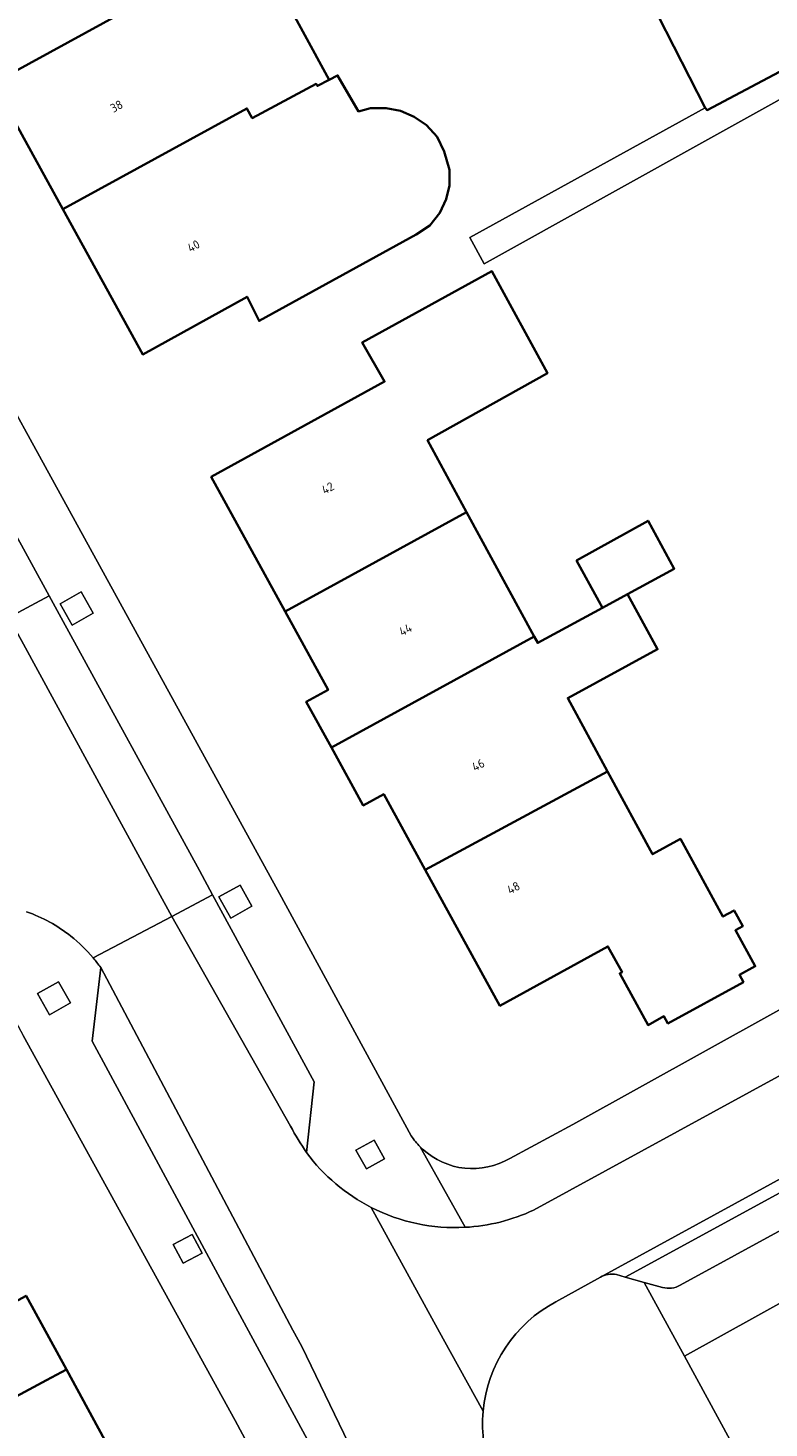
# Model space of a CAD drawing. Header units: metres. Extents: x 154991 to 155595, y 461305 to 461800.
# Tile 18 of 88: x 155071 to 155102, y 461512 to 461570. Entities that reach past the tile are written whole.
import ezdxf
from ezdxf.enums import TextEntityAlignment as Align

# ---------------------------------------------------------------- set-up
doc = ezdxf.new("R2010")
doc.units = ezdxf.units.M
for name, color, linetype, lineweight in [('B-WE-GR-BEPLANTING_CULTUUR_BODEMBEDEKKER-GV', 90, 'Continuous', 18), ('B-WE-GR-GROENVOORZIENING-GV', 80, 'Continuous', 18), ('B-WE-OG-BEBOUWING-GV', 7, 'Continuous', 35), ('B-WE-OG-BEBOUWING-T18', 10, 'Continuous', 18), ('B-WE-OG-TERREIN_ERF-GV', 7, 'Continuous', 18), ('B-WE-VH-VERHARDING_ASFALT-GV', 252, 'Continuous', 18), ('B-WE-VH-VERHARDING_BETONSTRAATSTEEN-GV', 7, 'Continuous', 18), ('B-WE-VH-VERHARDING_STRAATBAKSTEEN-GV', 252, 'Continuous', 18), ('B-WE-VH-VERHARDING_TEGEL-GV', 252, 'Continuous', 18)]:
    doc.layers.add(name, color=color, linetype=linetype, lineweight=lineweight)
doc.styles.add('NLCS-ISO-M200-T18', font='NLCS-ISO.ttf', dxfattribs={"height": 0.36})

msp = doc.modelspace()

# ---------------------------------------------------------------- linework, layer by layer
at = {"layer": 'B-WE-GR-BEPLANTING_CULTUUR_BODEMBEDEKKER-GV', "flags": 128}
msp.add_lwpolyline([(155104.276, 461518.749), (155098.087, 461515.327), (155110.428, 461492.654), (155115.358, 461495.337), (155112.377, 461500.8), (155105.481, 461513.437), (155110.068, 461515.928), (155129.584, 461526.527), (155127.041, 461531.152), (155107.576, 461520.516)], close=True, dxfattribs=at)
at = {"layer": 'B-WE-GR-GROENVOORZIENING-GV', "flags": 128}
for points in [[(155072.795, 461545.52), (155073.666, 461546.011), (155073.175, 461546.883), (155072.304, 461546.392)], [(155079.354, 461533.419), (155080.225, 461533.91), (155079.735, 461534.781), (155078.863, 461534.291)], [(155071.859, 461529.426), (155072.73, 461529.917), (155072.24, 461530.788), (155071.368, 461530.298)], [(155084.52, 461523.835), (155084.95, 461523.061), (155085.703, 461523.481), (155085.273, 461524.253)], [(155078.167, 461519.575), (155077.751, 461520.358), (155076.971, 461519.943), (155077.387, 461519.161)]]:
    msp.add_lwpolyline(points, close=True, dxfattribs=at)
at = {"layer": 'B-WE-OG-BEBOUWING-GV', "flags": 128}
for points in [[(155069.78, 461567.456), (155069.541, 461567.89), (155077.147, 461572.06), (155075.547, 461574.961), (155078.391, 461576.529), (155078.076, 461577.1), (155077.832, 461576.968), (155076.92, 461578.656), (155074.305, 461577.214), (155065.966, 461572.615), (155069.036, 461567.046)], [(155069.78, 461567.456), (155072.407, 461562.692), (155080.017, 461566.855), (155080.238, 461566.455), (155082.873, 461567.863), (155082.927, 461567.782), (155083.414, 461568.033), (155081.317, 461571.89), (155080.744, 461571.578), (155079.743, 461573.42), (155077.147, 461572.06), (155069.541, 461567.89)], [(155101.526, 461573.121), (155099.081, 461571.801), (155096.997, 461570.676), (155098.949, 461566.875), (155099.023, 461566.784), (155103.834, 461569.323), (155101.7, 461573.216)], [(155080.017, 461566.855), (155072.407, 461562.692), (155075.712, 461556.697), (155080.023, 461559.074), (155080.52, 461558.08), (155087.007, 461561.646), (155087.574, 461562.024), (155087.98, 461562.538), (155088.25, 461563.105), (155088.386, 461563.673), (155088.386, 461564.322), (155088.17, 461565.078), (155087.872, 461565.673), (155087.44, 461566.16), (155086.927, 461566.511), (155086.359, 461566.754), (155085.765, 461566.863), (155085.116, 461566.863), (155084.629, 461566.728), (155083.765, 461568.214), (155083.414, 461568.033), (155082.927, 461567.782), (155082.873, 461567.863), (155080.238, 461566.455)], [(155089.091, 461550.186), (155087.481, 461553.148), (155092.431, 461555.914), (155090.135, 461560.131), (155084.783, 461557.186), (155085.706, 461555.569), (155078.541, 461551.637), (155081.593, 461546.075)], [(155081.593, 461546.075), (155083.367, 461542.842), (155082.471, 461542.351), (155083.507, 461540.464), (155091.886, 461545.046), (155089.091, 461550.186)], [(155095.742, 461546.793), (155097.67, 461547.841), (155096.584, 461549.826), (155093.637, 461548.177), (155094.555, 461546.505), (155094.706, 461546.23)], [(155083.507, 461540.464), (155084.821, 461538.068), (155085.669, 461538.533), (155087.38, 461535.416), (155094.913, 461539.477), (155093.267, 461542.505), (155096.977, 461544.521), (155095.742, 461546.793), (155094.706, 461546.23), (155092.032, 461544.777), (155091.886, 461545.046)], [(155087.38, 461535.416), (155090.464, 461529.795), (155094.931, 461532.246), (155095.513, 461531.185), (155095.416, 461531.132), (155096.585, 461529.002), (155097.243, 461529.363), (155097.406, 461529.065), (155100.523, 461530.775), (155100.359, 461531.073), (155101.013, 461531.431), (155100.197, 461532.918), (155100.495, 461533.082), (155100.138, 461533.732), (155099.678, 461533.48), (155097.919, 461536.684), (155096.774, 461536.055), (155094.913, 461539.477)], [(155063.458, 461509.892), (155071.74, 461514.336), (155072.559, 461514.775), (155070.898, 461517.82), (155070.082, 461517.375), (155068.781, 461519.759), (155060.615, 461515.295)], [(155071.74, 461514.336), (155063.458, 461509.892), (155065.3, 461506.391), (155063.437, 461505.382), (155065.922, 461500.76), (155073.626, 461505.056), (155073.556, 461505.187), (155072.31, 461507.534), (155074.73, 461508.855), (155073.513, 461511.085), (155074.329, 461511.53), (155072.559, 461514.775)]]:
    msp.add_lwpolyline(points, close=True, dxfattribs=at)
at = {"layer": 'B-WE-OG-TERREIN_ERF-GV', "flags": 128}
for points in [[(155101.526, 461573.121), (155094.565, 461585.906), (155075.467, 461580.032), (155061.889, 461574.103), (155060.137, 461573.093), (155081.365, 461534.432), (155086.797, 461524.432)], [(155090.883, 461523.496), (155093.478, 461524.898), (155104.498, 461531), (155121.494, 461540.272), (155120.584, 461541.94), (155120.53, 461542.039), (155120.285, 461541.906), (155112.406, 461556.38), (155112.281, 461556.298), (155111.349, 461555.687), (155105.106, 461567.025), (155104.225, 461568.445), (155089.946, 461560.509), (155089.821, 461560.44), (155089.227, 461561.517), (155098.949, 461566.875), (155096.997, 461570.676), (155099.081, 461571.801), (155101.526, 461573.121)], [(155081.317, 461571.89), (155083.414, 461568.033), (155083.765, 461568.214), (155084.629, 461566.728), (155085.116, 461566.863), (155085.765, 461566.863), (155086.359, 461566.754), (155086.927, 461566.511), (155087.44, 461566.16), (155087.872, 461565.673), (155088.17, 461565.078), (155088.386, 461564.322), (155088.386, 461563.673), (155088.25, 461563.105), (155087.98, 461562.538), (155087.574, 461562.024), (155087.007, 461561.646), (155080.52, 461558.08), (155080.023, 461559.074), (155075.712, 461556.697), (155072.407, 461562.692), (155069.78, 461567.456), (155069.036, 461567.046), (155065.966, 461572.615)], [(155070.898, 461517.82), (155072.559, 461514.775), (155074.329, 461511.53), (155073.513, 461511.085), (155074.73, 461508.855), (155072.31, 461507.534), (155073.556, 461505.187), (155081.317, 461509.387), (155080.043, 461511.719), (155079.525, 461512.667), (155070.771, 461528.57)], [(155087.177, 461523.969), (155087.271, 461523.88)]]:
    msp.add_lwpolyline(points, dxfattribs=at)
msp.add_lwpolyline([(155083.507, 461540.464), (155082.471, 461542.351), (155083.367, 461542.842), (155081.593, 461546.075), (155078.541, 461551.637), (155085.706, 461555.569), (155084.783, 461557.186), (155090.135, 461560.131), (155092.431, 461555.914), (155087.481, 461553.148), (155089.091, 461550.186), (155091.886, 461545.046), (155092.032, 461544.777), (155094.706, 461546.23), (155094.555, 461546.505), (155093.637, 461548.177), (155096.584, 461549.826), (155097.67, 461547.841), (155095.742, 461546.793), (155096.977, 461544.521), (155093.267, 461542.505), (155094.913, 461539.477), (155096.774, 461536.055), (155097.919, 461536.684), (155099.678, 461533.48), (155100.138, 461533.732), (155100.495, 461533.082), (155100.197, 461532.918), (155101.013, 461531.431), (155100.359, 461531.073), (155100.523, 461530.775), (155097.406, 461529.065), (155097.243, 461529.363), (155096.585, 461529.002), (155095.416, 461531.132), (155095.513, 461531.185), (155094.931, 461532.246), (155090.464, 461529.795), (155087.38, 461535.416), (155085.669, 461538.533), (155084.821, 461538.068)], close=True, dxfattribs=at)
at = {"layer": 'B-WE-OG-TERREIN_ERF-GV'}
for points in [[(155086.797, 461524.432, 0.051097), (155087.177, 461523.969)], [(155087.271, 461523.88, 0.331143), (155090.883, 461523.496)]]:
    msp.add_lwpolyline(points, format="xyb", dxfattribs=at)
at = {"layer": 'B-WE-VH-VERHARDING_ASFALT-GV', "flags": 128}
for points in [[(155092.78, 461517.575), (155094.618, 461518.591), (155159.732, 461554.205)], [(155139.442, 461547.345), (155091.86, 461521.36)], [(155073.663, 461531.777), (155076.913, 461533.489), (155076.356, 461534.51), (155070.704, 461544.885), (155070.186, 461545.836), (155066.013, 461543.595)], [(155076.913, 461533.489), (155073.663, 461531.777)], [(155081.815, 461524.819), (155076.913, 461533.489)], [(155073.983, 461531.375), (155081.913, 461516.401), (155082.281, 461515.733), (155085.759, 461508.536), (155088.177, 461504.104), (155105.319, 461472.687), (155119.221, 461447.154)], [(155089.773, 461513.054), (155088.128, 461516.046), (155085.152, 461521.469)], [(155085.152, 461521.469), (155088.128, 461516.046), (155089.773, 461513.054)]]:
    msp.add_lwpolyline(points, dxfattribs=at)
at = {"layer": 'B-WE-VH-VERHARDING_ASFALT-GV'}
for points in [[(155070.907, 461533.679, -0.084532), (155072.75, 461532.669)], [(155072.75, 461532.669, -0.051536), (155073.663, 461531.777)], [(155073.663, 461531.777, -0.004792), (155073.983, 461531.375)], [(155082.48, 461523.731, -0.017621), (155081.815, 461524.819)], [(155085.152, 461521.469, -0.115938), (155082.48, 461523.731)], [(155089.026, 461520.648, -0.13189), (155085.152, 461521.469)], [(155091.86, 461521.36, -0.096613), (155089.026, 461520.648)], [(155089.773, 461513.054, -0.252388), (155092.78, 461517.575)], [(155090.163, 461510.384, -0.119077), (155089.773, 461513.054)]]:
    msp.add_lwpolyline(points, format="xyb", dxfattribs=at)
at = {"layer": 'B-WE-VH-VERHARDING_BETONSTRAATSTEEN-GV', "flags": 128}
for points in [[(155159.732, 461554.205), (155094.618, 461518.591)], [(155159.319, 461553.379), (155106.065, 461524.285), (155101.723, 461521.913), (155095.642, 461518.591)], [(155095.642, 461518.591), (155101.723, 461521.913), (155106.065, 461524.285), (155159.319, 461553.379)], [(155097.916, 461518.26), (155102.404, 461520.714), (155106.732, 461523.08), (155159.003, 461551.657)], [(155095.283, 461518.699), (155095.642, 461518.591)], [(155095.642, 461518.591), (155096.429, 461518.373), (155097.186, 461518.163)]]:
    msp.add_lwpolyline(points, dxfattribs=at)
at = {"layer": 'B-WE-VH-VERHARDING_BETONSTRAATSTEEN-GV'}
for points in [[(155094.618, 461518.591, -0.159347), (155095.283, 461518.699)], [(155097.186, 461518.163, 0.201453), (155097.916, 461518.26)]]:
    msp.add_lwpolyline(points, format="xyb", dxfattribs=at)
at = {"layer": 'B-WE-VH-VERHARDING_STRAATBAKSTEEN-GV', "flags": 128}
for points in [[(155042.514, 461596.624), (155070.186, 461545.836), (155071.848, 461546.729), (155045.378, 461595.168)], [(155078.598, 461534.377), (155076.913, 461533.489), (155081.815, 461524.819)], [(155082.48, 461523.731), (155082.801, 461526.654), (155078.598, 461534.377)], [(155087.612, 461503.796), (155088.177, 461504.104), (155085.759, 461508.536), (155082.281, 461515.733), (155081.913, 461516.401), (155073.983, 461531.375), (155073.626, 461528.334), (155079.012, 461518.359), (155086.377, 461504.759)]]:
    msp.add_lwpolyline(points, dxfattribs=at)
msp.add_lwpolyline([(155078.598, 461534.377), (155078.052, 461535.376), (155072.348, 461545.814), (155071.848, 461546.729), (155070.186, 461545.836), (155070.704, 461544.885), (155076.356, 461534.51), (155076.913, 461533.489)], close=True, dxfattribs=at)
at = {"layer": 'B-WE-VH-VERHARDING_STRAATBAKSTEEN-GV'}
msp.add_lwpolyline([(155081.815, 461524.819, 0.017621), (155082.48, 461523.731)], format="xyb", dxfattribs=at)
at = {"layer": 'B-WE-VH-VERHARDING_TEGEL-GV', "flags": 128}
for points in [[(155045.378, 461595.168), (155071.848, 461546.729), (155072.348, 461545.814), (155078.052, 461535.376), (155078.598, 461534.377), (155082.801, 461526.654), (155082.48, 461523.731)], [(155086.797, 461524.432), (155081.365, 461534.432), (155060.137, 461573.093)], [(155098.087, 461515.327), (155104.276, 461518.749), (155107.576, 461520.516), (155127.041, 461531.152), (155142.995, 461539.867), (155146.678, 461541.879), (155149.184, 461543.247), (155158.893, 461548.548), (155163.964, 461551.317), (155161.924, 461554.864)], [(155159.003, 461551.657), (155106.732, 461523.08), (155102.404, 461520.714), (155097.916, 461518.26)], [(155091.86, 461521.36), (155139.442, 461547.345), (155138.392, 461549.303), (155138.357, 461549.284), (155137.196, 461551.111), (155137.153, 461551.182), (155134.475, 461549.642), (155134.073, 461549.423), (155134.078, 461549.414), (155131.077, 461547.781), (155123.353, 461543.576), (155120.53, 461542.039), (155120.584, 461541.94), (155121.494, 461540.272), (155104.498, 461531), (155093.478, 461524.898), (155090.883, 461523.496)], [(155067.877, 461533.942), (155070.771, 461528.57), (155079.525, 461512.667), (155080.043, 461511.719), (155081.317, 461509.387)], [(155086.377, 461504.759), (155079.012, 461518.359), (155073.626, 461528.334), (155073.983, 461531.375)], [(155087.271, 461523.88), (155087.177, 461523.969), (155087.243, 461523.851), (155089.026, 461520.648)], [(155089.026, 461520.648), (155087.243, 461523.851), (155087.177, 461523.969)], [(155094.618, 461518.591), (155092.78, 461517.575)], [(155110.428, 461492.654), (155098.087, 461515.327), (155096.429, 461518.373), (155095.642, 461518.591), (155095.283, 461518.699)], [(155097.186, 461518.163), (155096.429, 461518.373), (155098.087, 461515.327)]]:
    msp.add_lwpolyline(points, dxfattribs=at)
for points in [[(155060.137, 461573.093), (155061.889, 461574.103), (155075.467, 461580.032), (155094.565, 461585.906), (155101.526, 461573.121), (155101.7, 461573.216), (155103.834, 461569.323), (155099.023, 461566.784), (155098.949, 461566.875), (155089.227, 461561.517), (155089.821, 461560.44), (155089.946, 461560.509), (155104.225, 461568.445), (155105.106, 461567.025), (155111.349, 461555.687), (155112.281, 461556.298), (155112.406, 461556.38), (155101.637, 461576.163), (155099.214, 461580.616), (155095.322, 461587.764), (155074.894, 461581.481), (155061.451, 461574.89), (155059.704, 461573.917)], [(155072.795, 461545.52), (155072.304, 461546.392), (155073.175, 461546.883), (155073.666, 461546.011)], [(155079.354, 461533.419), (155078.863, 461534.291), (155079.735, 461534.781), (155080.225, 461533.91)], [(155071.859, 461529.426), (155071.368, 461530.298), (155072.24, 461530.788), (155072.73, 461529.917)], [(155084.52, 461523.835), (155085.273, 461524.253), (155085.703, 461523.481), (155084.95, 461523.061)], [(155078.167, 461519.575), (155077.387, 461519.161), (155076.971, 461519.943), (155077.751, 461520.358)]]:
    msp.add_lwpolyline(points, close=True, dxfattribs=at)
at = {"layer": 'B-WE-VH-VERHARDING_TEGEL-GV'}
for points in [[(155072.75, 461532.669, 0.084532), (155070.907, 461533.679)], [(155073.663, 461531.777, 0.051536), (155072.75, 461532.669)], [(155073.983, 461531.375, 0.004792), (155073.663, 461531.777)], [(155087.177, 461523.969, -0.051097), (155086.797, 461524.432)], [(155082.48, 461523.731, 0.115938), (155085.152, 461521.469)], [(155090.883, 461523.496, -0.331143), (155087.271, 461523.88)], [(155085.152, 461521.469, 0.13189), (155089.026, 461520.648)], [(155089.026, 461520.648, 0.096613), (155091.86, 461521.36)], [(155095.283, 461518.699, 0.159347), (155094.618, 461518.591)], [(155097.916, 461518.26, -0.201453), (155097.186, 461518.163)], [(155092.78, 461517.575, 0.252388), (155089.773, 461513.054)], [(155089.773, 461513.054, 0.119077), (155090.163, 461510.384)]]:
    msp.add_lwpolyline(points, format="xyb", dxfattribs=at)

# ---------------------------------------------------------------- texts
at = {"layer": 'B-WE-OG-BEBOUWING-T18', "style": 'NLCS-ISO-M200-T18'}
for s, rotation, p in [('38', 28.9, (155074.632, 461566.941)), ('40', 28.9, (155077.813, 461561.171)), ('42', 28.7, (155083.357, 461551.175)), ('44', 28.7, (155086.566, 461545.327)), ('46', 28.7, (155089.57, 461539.739)), ('48', 28.7, (155091.028, 461534.667))]:
    msp.add_text(s, height=0.36, rotation=rotation, dxfattribs=at).set_placement(p, align=Align.MIDDLE)

doc.saveas('drawing.dxf')
